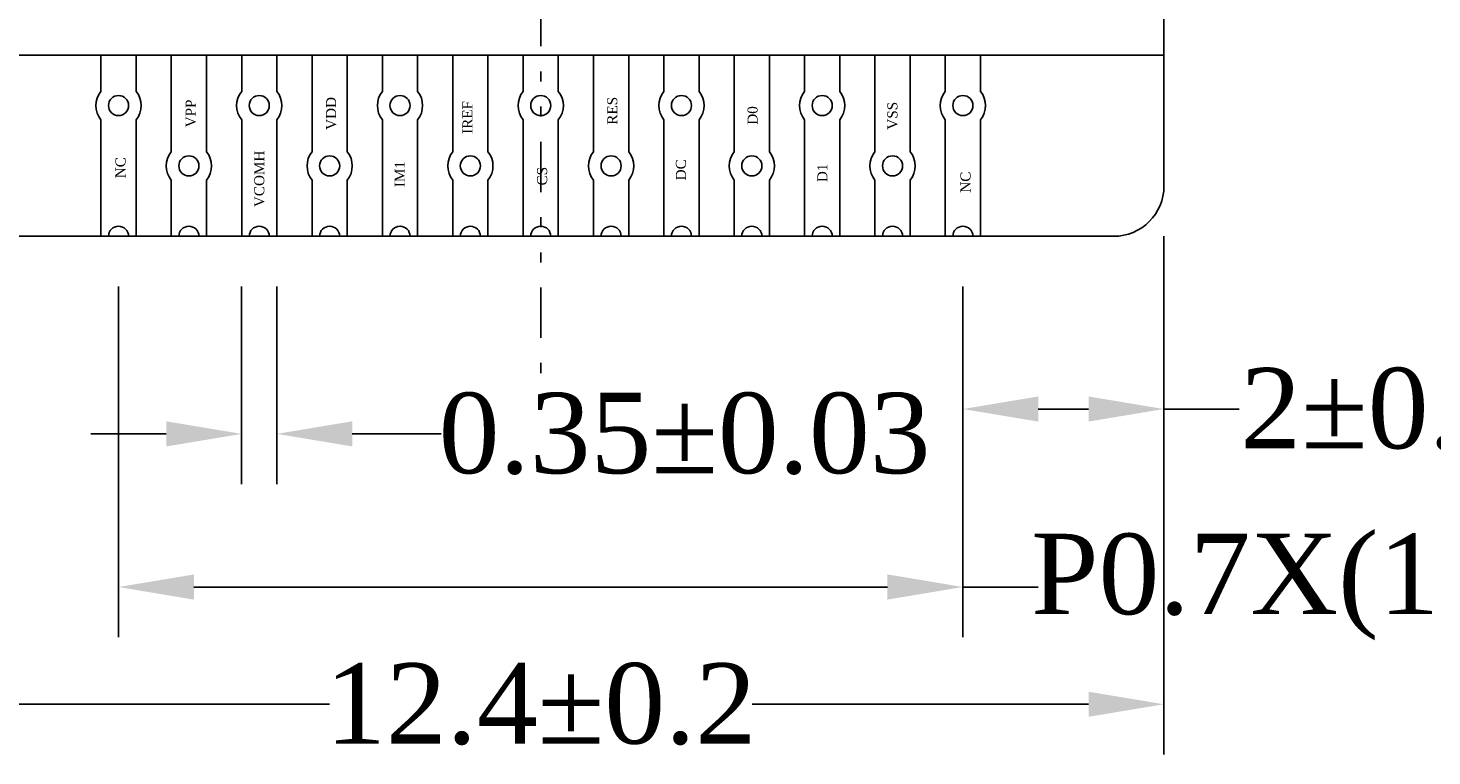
# Model space of a CAD drawing. Extents: x -334 to 152, y -2 to 1135.
# Tile 14 of 20: x -107 to -93, y 1083 to 1090. Entities that reach past the tile are written whole.
import ezdxf

# ---------------------------------------------------------------- set-up
doc = ezdxf.new("R2010")
doc.units = 0
doc.header["$MEASUREMENT"] = 0
doc.linetypes.add('DIVIDE', pattern=[1.25, 0.5, -0.25, 0, -0.25, 0, -0.25])
doc.layers.add('Frame', color=7, linetype='Continuous')
doc.styles.get("Standard").update_dxf_attribs({"font": 'times.ttf'})
doc.dimstyles.get("Standard").update_dxf_attribs({"dimtxt": 0.18, "dimasz": 0.18, "dimexe": 0.18, "dimexo": 0.0625, "dimgap": 0.09, "dimtad": 0, "dimtih": 1, "dimtoh": 1, "dimdec": 4, "dimzin": 0, "dimdsep": 46, "dimtxsty": 'Standard', "dimcen": 0.09, "dimadec": 0, "dimazin": 0, "dimtfac": 1, "dimtdec": 4, "dimtofl": 0, "dimtmove": 0, "dimatfit": 3, "dimfxl": 1, "dimtolj": 1, "dimtzin": 0, "dimarcsym": 0})

# ---------------------------------------------------------------- blocks, each defined once
blk = doc.blocks.new('*D50')
at = {"color": 0, "lineweight": -2, "transparency": 16777216}
for p, q in [((-107.847, 1088.219), (-107.847, 1083.065)), ((-95.447, 1088.219), (-95.447, 1083.065)), ((-107.097, 1083.565), (-103.749, 1083.565)), ((-96.197, 1083.565), (-99.544, 1083.565))]:
    blk.add_line(p, q, dxfattribs=at)
at = {"color": 0, "transparency": 16777216}
for points in [[(-107.097, 1083.69), (-107.097, 1083.44), (-107.847, 1083.565)], [(-96.197, 1083.69), (-96.197, 1083.44), (-95.447, 1083.565)]]:
    blk.add_solid(points, dxfattribs=at)
at = {"layer": 'Defpoints', "color": 0, "transparency": 16777216}
for p in [(-107.847, 1088.719), (-95.447, 1088.719), (-95.447, 1083.565)]:
    blk.add_point(p, dxfattribs=at)
at = {"color": 0, "transparency": 16777216, "insert": (-101.647, 1083.565), "char_height": 0.8, "attachment_point": 5}
blk.add_mtext('\\A1;12.4±0.2', dxfattribs=at)
blk = doc.blocks.new('*D51')
at = {"color": 0, "lineweight": -2, "transparency": 16777216}
for p, q in [((-104.622, 1087.719), (-104.622, 1085.754)), ((-104.272, 1087.719), (-104.272, 1085.754)), ((-105.372, 1086.254), (-106.122, 1086.254)), ((-103.522, 1086.254), (-102.636, 1086.254))]:
    blk.add_line(p, q, dxfattribs=at)
at = {"color": 0, "transparency": 16777216}
for points in [[(-105.372, 1086.379), (-105.372, 1086.129), (-104.622, 1086.254)], [(-103.522, 1086.379), (-103.522, 1086.129), (-104.272, 1086.254)]]:
    blk.add_solid(points, dxfattribs=at)
at = {"layer": 'Defpoints', "color": 0, "transparency": 16777216}
for p in [(-104.622, 1088.219), (-104.272, 1088.219), (-104.272, 1086.254)]:
    blk.add_point(p, dxfattribs=at)
at = {"color": 0, "transparency": 16777216, "insert": (-100.215, 1086.254), "char_height": 0.8, "attachment_point": 5}
blk.add_mtext('\\A1;0.35%%p0.03', dxfattribs=at)
blk = doc.blocks.new('*D52')
at = {"color": 0, "lineweight": -2, "transparency": 16777216}
for p, q in [((-105.847, 1087.719), (-105.847, 1084.231)), ((-97.447, 1087.719), (-97.447, 1084.231)), ((-105.097, 1084.731), (-98.197, 1084.731)), ((-97.447, 1084.731), (-96.697, 1084.731))]:
    blk.add_line(p, q, dxfattribs=at)
at = {"color": 0, "transparency": 16777216}
for points in [[(-105.097, 1084.856), (-105.097, 1084.606), (-105.847, 1084.731)], [(-98.197, 1084.856), (-98.197, 1084.606), (-97.447, 1084.731)]]:
    blk.add_solid(points, dxfattribs=at)
at = {"layer": 'Defpoints', "color": 0, "transparency": 16777216}
for p in [(-105.847, 1088.219), (-97.447, 1088.219), (-97.447, 1084.731)]:
    blk.add_point(p, dxfattribs=at)
at = {"color": 0, "transparency": 16777216, "insert": (-91.247, 1084.731), "char_height": 0.8, "attachment_point": 5}
blk.add_mtext('\\A1;P0.7X(13-1)=8.4%%P0.05', dxfattribs=at)
blk = doc.blocks.new('*D47')
at = {"color": 0, "lineweight": -2, "transparency": 16777216}
for p, q in [((-95.447, 1088.219), (-95.447, 1086.001)), ((-97.447, 1087.719), (-97.447, 1086.001)), ((-96.697, 1086.501), (-96.197, 1086.501)), ((-95.447, 1086.501), (-94.697, 1086.501))]:
    blk.add_line(p, q, dxfattribs=at)
at = {"color": 0, "transparency": 16777216}
for points in [[(-96.697, 1086.626), (-96.697, 1086.376), (-97.447, 1086.501)], [(-96.197, 1086.626), (-96.197, 1086.376), (-95.447, 1086.501)]]:
    blk.add_solid(points, dxfattribs=at)
at = {"layer": 'Defpoints', "color": 0, "transparency": 16777216}
for p in [(-95.447, 1088.719), (-97.447, 1088.219), (-95.447, 1086.501)]:
    blk.add_point(p, dxfattribs=at)
at = {"color": 0, "transparency": 16777216, "insert": (-92.995, 1086.501), "char_height": 0.8, "attachment_point": 5}
blk.add_mtext('\\A1;2%%P0.15', dxfattribs=at)

msp = doc.modelspace()

# ---------------------------------------------------------------- linework, layer by layer
at = {"color": 1, "linetype": 'DIVIDE'}
msp.add_line((-101.64664, 1126.85887), (-101.64664, 1086.50462), dxfattribs=at)
at = {"color": 34}
for p, q in [((-95.44664, 1088.71887), (-95.44664, 1092.71887)), ((-107.84664, 1090.01887), (-95.44664, 1090.01887)), ((-105.39664, 1090.01887), (-97.89664, 1090.01887)), ((-95.94664, 1088.21887), (-107.34664, 1088.21887))]:
    msp.add_line(p, q, dxfattribs=at)
at = {"color": 2}
for points in [[(-106.02164, 1089.66029, 0.35355339), (-106.02164, 1089.37745), (-106.02164, 1088.21887), (-105.94664, 1088.21887, -1), (-105.74664, 1088.21887), (-105.67164, 1088.21887), (-105.67164, 1089.37745, 0.35355339), (-105.67164, 1089.66029), (-105.67164, 1090.01887), (-106.02164, 1090.01887)], [(-105.32164, 1088.77745), (-105.32164, 1088.21887), (-105.24664, 1088.21887, -1), (-105.04664, 1088.21887), (-104.97164, 1088.21887), (-104.97164, 1088.77745, 0.35355339), (-104.97164, 1089.06029), (-104.97164, 1090.01887), (-105.32164, 1090.01887), (-105.32164, 1089.06029, 0.35355339)], [(-104.62164, 1089.66029, 0.35355339), (-104.62164, 1089.37745), (-104.62164, 1088.21887), (-104.54664, 1088.21887, -1), (-104.34664, 1088.21887), (-104.27164, 1088.21887), (-104.27164, 1089.37745, 0.35355339), (-104.27164, 1089.66029), (-104.27164, 1090.01887), (-104.62164, 1090.01887)], [(-103.92164, 1088.77745), (-103.92164, 1088.21887), (-103.84664, 1088.21887, -1), (-103.64664, 1088.21887), (-103.57164, 1088.21887), (-103.57164, 1088.77745, 0.35355339), (-103.57164, 1089.06029), (-103.57164, 1090.01887), (-103.92164, 1090.01887), (-103.92164, 1089.06029, 0.35355339)], [(-103.22164, 1089.66029, 0.35355339), (-103.22164, 1089.37745), (-103.22164, 1088.21887), (-103.14664, 1088.21887, -1), (-102.94664, 1088.21887), (-102.87164, 1088.21887), (-102.87164, 1089.37745, 0.35355339), (-102.87164, 1089.66029), (-102.87164, 1090.01887), (-103.22164, 1090.01887)], [(-102.52164, 1088.77745), (-102.52164, 1088.21887), (-102.44664, 1088.21887, -1), (-102.24664, 1088.21887), (-102.17164, 1088.21887), (-102.17164, 1088.77745, 0.35355339), (-102.17164, 1089.06029), (-102.17164, 1090.01887), (-102.52164, 1090.01887), (-102.52164, 1089.06029, 0.35355339)], [(-101.82164, 1089.66029, 0.35355339), (-101.82164, 1089.37745), (-101.82164, 1088.21887), (-101.74664, 1088.21887, -1), (-101.54664, 1088.21887), (-101.47164, 1088.21887), (-101.47164, 1089.37745, 0.35355339), (-101.47164, 1089.66029), (-101.47164, 1090.01887), (-101.82164, 1090.01887)], [(-101.12164, 1088.77745), (-101.12164, 1088.21887), (-101.04664, 1088.21887, -1), (-100.84664, 1088.21887), (-100.77164, 1088.21887), (-100.77164, 1088.77745, 0.35355339), (-100.77164, 1089.06029), (-100.77164, 1090.01887), (-101.12164, 1090.01887), (-101.12164, 1089.06029, 0.35355339)], [(-100.42164, 1089.66029, 0.35355339), (-100.42164, 1089.37745), (-100.42164, 1088.21887), (-100.34664, 1088.21887, -1), (-100.14664, 1088.21887), (-100.07164, 1088.21887), (-100.07164, 1089.37745, 0.35355339), (-100.07164, 1089.66029), (-100.07164, 1090.01887), (-100.42164, 1090.01887)], [(-99.72164, 1088.77745), (-99.72164, 1088.21887), (-99.64664, 1088.21887, -1), (-99.44664, 1088.21887), (-99.37164, 1088.21887), (-99.37164, 1088.77745, 0.35355339), (-99.37164, 1089.06029), (-99.37164, 1090.01887), (-99.72164, 1090.01887), (-99.72164, 1089.06029, 0.35355339)], [(-99.02164, 1089.66029, 0.35355339), (-99.02164, 1089.37745), (-99.02164, 1088.21887), (-98.94664, 1088.21887, -1), (-98.74664, 1088.21887), (-98.67164, 1088.21887), (-98.67164, 1089.37745, 0.35355339), (-98.67164, 1089.66029), (-98.67164, 1090.01887), (-99.02164, 1090.01887)], [(-98.32164, 1088.77745), (-98.32164, 1088.21887), (-98.24664, 1088.21887, -1), (-98.04664, 1088.21887), (-97.97164, 1088.21887), (-97.97164, 1088.77745, 0.35355339), (-97.97164, 1089.06029), (-97.97164, 1090.01887), (-98.32164, 1090.01887), (-98.32164, 1089.06029, 0.35355339)], [(-97.62164, 1089.66029, 0.35355339), (-97.62164, 1089.37745), (-97.62164, 1088.21887), (-97.54664, 1088.21887, -1), (-97.34664, 1088.21887), (-97.27164, 1088.21887), (-97.27164, 1089.37745, 0.35355339), (-97.27164, 1089.66029), (-97.27164, 1090.01887), (-97.62164, 1090.01887)]]:
    msp.add_lwpolyline(points, format="xyb", close=True, dxfattribs=at)
at = {"color": 6}
for centre in [(-105.84664, 1089.51887), (-104.44664, 1089.51887), (-103.04664, 1089.51887), (-101.64664, 1089.51887), (-100.24664, 1089.51887), (-98.84664, 1089.51887), (-97.44664, 1089.51887), (-105.14664, 1088.91887), (-103.74664, 1088.91887), (-102.34664, 1088.91887), (-100.94664, 1088.91887), (-99.54664, 1088.91887), (-98.14664, 1088.91887)]:
    msp.add_circle(centre, 0.1, dxfattribs=at)
at = {"color": 34}
msp.add_arc((-95.94664, 1088.71887), 0.5, 270, 0, dxfattribs=at)
at = {"layer": 'Frame', "color": 0}
msp.add_line((-104.89664, 1088.21887), (-98.39664, 1088.21887), dxfattribs=at)

# ---------------------------------------------------------------- texts
at = {"layer": 'Frame', "char_height": 0.1, "attachment_point": 5, "rotation": 90}
for s, insert in [('VPP', (-105.12817, 1089.44048)), ('VDD', (-103.7316, 1089.44048)), ('IREF', (-102.37565, 1089.40109)), ('RES', (-100.93393, 1089.4671)), ('D0', (-99.53825, 1089.42034)), ('VSS', (-98.14693, 1089.41755)), ('NC', (-105.82645, 1088.90113)), ('VCOMH', (-104.44576, 1088.79008)), ('IM1', (-103.04919, 1088.83767)), ('DC', (-100.25152, 1088.88016)), ('D1', (-98.84503, 1088.84936)), ('CS', (-101.63221, 1088.8167)), ('NC', (-97.42024, 1088.75702))]:
    msp.add_mtext(s, dxfattribs=dict(at, insert=insert))

# ---------------------------------------------------------------- dimensions: what is measured, and where the dimension line sits
dim = msp.add_linear_dim(base=(-95.44664, 1083.56541), p1=(-107.84664, 1088.71887), p2=(-95.44664, 1088.71887), dimstyle='Standard', override={"dimtxt": 0.8, "dimasz": 0.75, "dimexe": 0.5, "dimexo": 0.5, "dimgap": 0.1, "dimtih": 0, "dimtoh": 0, "dimdec": 2, "dimzin": 8, "dimazin": 2, "dimtol": 1, "dimtp": 0.2, "dimtm": 0.2, "dimtzin": 8})
dim.commit()
dim.dimension.update_dxf_attribs({"geometry": '*D50', "text_midpoint": (-101.64664, 1083.56541), "dimtype": 160})
for base, p1, p2, text, picture, middle in [((-95.44664, 1086.50117), (-97.44664, 1088.21887), (-95.44664, 1088.71887), '<>%%P0.15', '*D47', (-92.9952, 1086.50117)), ((-97.44664, 1084.73087), (-105.84664, 1088.21887), (-97.44664, 1088.21887), 'P0.7X(13-1)=<>%%P0.05', '*D52', (-91.24697, 1084.73087))]:
    dim = msp.add_linear_dim(base=base, p1=p1, p2=p2, text=text, dimstyle='Standard', override={"dimtxt": 0.8, "dimasz": 0.75, "dimexe": 0.5, "dimexo": 0.5, "dimgap": 0.1, "dimtih": 0, "dimtoh": 0, "dimzin": 8, "dimazin": 2, "dimtzin": 8})
    dim.commit()
    dim.dimension.update_dxf_attribs({"geometry": picture, "text_midpoint": middle})
dim = msp.add_linear_dim(base=(-104.27164, 1086.25409), p1=(-104.62164, 1088.21887), p2=(-104.27164, 1088.21887), text='<>%%p0.03', dimstyle='Standard', override={"dimtxt": 0.8, "dimasz": 0.75, "dimexe": 0.5, "dimexo": 0.5, "dimgap": 0.1, "dimtih": 0, "dimtoh": 0, "dimzin": 8, "dimazin": 2, "dimtzin": 8})
dim.commit()
dim.dimension.update_dxf_attribs({"geometry": '*D51', "text_midpoint": (-100.2154, 1086.25409), "dimtype": 160})

doc.saveas('drawing.dxf')
